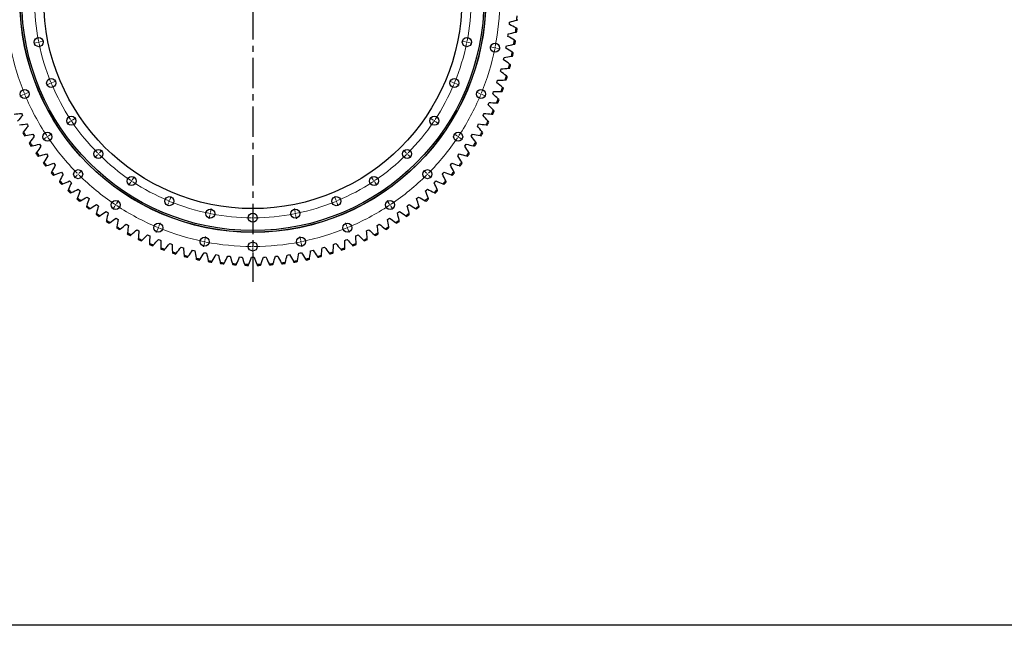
# Model space of a CAD drawing. Header units: millimetres. Extents: x 185 to 11179, y 22946 to 31910.
# Tile 2 of 16: x 2084 to 5682, y 22946 to 25159. Entities that reach past the tile are written whole.
import ezdxf

# ---------------------------------------------------------------- set-up
doc = ezdxf.new("R2010")
doc.units = ezdxf.units.MM
doc.header["$LTSCALE"] = 50
doc.linetypes.add('CENTER', pattern=[10.16, 6.35, -1.27, 1.27, -1.27])

msp = doc.modelspace()

# ---------------------------------------------------------------- linework, layer by layer
at = {"linetype": 'CENTER', "ltscale": 0.35}
msp.add_line((2936, 26264.5), (2936, 24201.2), dxfattribs=at)
at = {"color": 7, "linetype": 'Continuous', "lineweight": 25}
for p, q in [((3874, 25145.9), (3874.4, 25150.4)), ((3873.5, 25141.4), (3874, 25145.9)), ((3868.3, 25098.2), (3869, 25102.7)), ((3869, 25102.7), (3869.6, 25107.2)), ((3861.1, 25055.3), (3862, 25059.7)), ((3862, 25059.7), (3862.8, 25064.2)), ((3851.9, 25012.7), (3853, 25017.1)), ((3853, 25017.1), (3854, 25021.6)), ((3840.8, 24970.7), (3842.1, 24975)), ((3842.1, 24975), (3843.3, 24979.4)), ((3829.2, 24933.4), (3830.6, 24937.8)), ((3827.7, 24929.1), (3829.2, 24933.4)), ((3812.7, 24888.3), (3814.4, 24892.5)), ((3814.4, 24892.5), (3816, 24896.8)), ((3795.9, 24848.2), (3797.7, 24852.3)), ((3797.7, 24852.3), (3799.5, 24856.5)), ((2090.7, 24817), (2092.7, 24812.9)), ((2092.7, 24812.9), (2094.7, 24808.9)), ((3777.2, 24808.9), (3779.3, 24812.9)), ((3779.3, 24812.9), (3781.2, 24817)), ((2110.8, 24778.4), (2113, 24774.4)), ((2113, 24774.4), (2115.2, 24770.5)), ((3756.7, 24770.5), (3759, 24774.4)), ((3759, 24774.4), (3761.1, 24778.4)), ((2132.7, 24740.8), (2135, 24736.9)), ((2135, 24736.9), (2137.4, 24733)), ((3734.5, 24733), (3736.9, 24736.9)), ((3736.9, 24736.9), (3739.3, 24740.8)), ((2156.2, 24704.2), (2158.8, 24700.4)), ((2158.8, 24700.4), (2161.4, 24696.7)), ((3710.6, 24696.7), (3713.2, 24700.4)), ((3713.2, 24700.4), (3715.7, 24704.2)), ((2181.5, 24668.7), (2184.2, 24665.1)), ((2184.2, 24665.1), (2187, 24661.5)), ((3685, 24661.5), (3687.7, 24665.1)), ((3687.7, 24665.1), (3690.4, 24668.7)), ((2208.3, 24634.5), (2211.2, 24631)), ((2211.2, 24631), (2214.1, 24627.5)), ((3657.8, 24627.5), (3660.7, 24631)), ((3660.7, 24631), (3663.6, 24634.5)), ((2236.8, 24601.5), (2239.8, 24598.2)), ((2239.8, 24598.2), (2242.9, 24594.8)), ((3629.1, 24594.8), (3632.1, 24598.2)), ((3632.1, 24598.2), (3635.2, 24601.5)), ((2266.7, 24569.9), (2269.8, 24566.7)), ((2269.8, 24566.7), (2273.1, 24563.5)), ((2298, 24539.7), (2301.3, 24536.6)), ((3570.6, 24536.6), (3574, 24539.7)), ((3598.9, 24563.5), (3602.1, 24566.7)), ((3602.1, 24566.7), (3605.3, 24569.9)), ((2301.3, 24536.6), (2304.7, 24533.6)), ((2330.7, 24511), (2334.1, 24508.1)), ((2334.1, 24508.1), (2337.7, 24505.2)), ((3534.3, 24505.2), (3537.8, 24508.1)), ((3537.8, 24508.1), (3541.3, 24511)), ((3567.2, 24533.6), (3570.6, 24536.6)), ((2364.7, 24483.8), (2368.3, 24481)), ((2368.3, 24481), (2371.9, 24478.3)), ((3500, 24478.3), (3503.7, 24481)), ((3503.7, 24481), (3507.3, 24483.8)), ((2399.9, 24458.2), (2403.6, 24455.6)), ((2403.6, 24455.6), (2407.3, 24453.1)), ((2436.2, 24434.3), (2440, 24431.9)), ((2440, 24431.9), (2443.9, 24429.5)), ((3428, 24429.5), (3431.9, 24431.9)), ((3431.9, 24431.9), (3435.7, 24434.3)), ((3464.6, 24453.1), (3468.4, 24455.6)), ((3468.4, 24455.6), (3472.1, 24458.2)), ((2473.6, 24412.1), (2477.6, 24409.8)), ((2477.6, 24409.8), (2481.5, 24407.6)), ((3390.4, 24407.6), (3394.4, 24409.8)), ((3394.4, 24409.8), (3398.3, 24412.1)), ((2512, 24391.6), (2516.1, 24389.5)), ((2516.1, 24389.5), (2520.1, 24387.5)), ((2551.3, 24372.9), (2555.5, 24371)), ((2555.5, 24371), (2559.6, 24369.2)), ((3312.3, 24369.2), (3316.5, 24371)), ((3316.5, 24371), (3320.6, 24372.9)), ((3351.8, 24387.5), (3355.9, 24389.5)), ((3355.9, 24389.5), (3359.9, 24391.6)), ((2591.4, 24356.1), (2595.7, 24354.4)), ((2595.7, 24354.4), (2599.9, 24352.8)), ((2632.3, 24341.1), (2636.6, 24339.6)), ((2636.6, 24339.6), (2640.9, 24338.2)), ((2673.8, 24328), (2678.2, 24326.7)), ((2678.2, 24326.7), (2682.5, 24325.5)), ((3189.4, 24325.5), (3193.8, 24326.7)), ((3193.8, 24326.7), (3198.1, 24328)), ((3231, 24338.2), (3235.3, 24339.6)), ((3235.3, 24339.6), (3239.6, 24341.1)), ((3272, 24352.8), (3276.3, 24354.4)), ((3276.3, 24354.4), (3280.5, 24356.1)), ((2715.9, 24316.9), (2720.3, 24315.8)), ((2720.3, 24315.8), (2724.7, 24314.8)), ((2758.4, 24307.7), (2762.9, 24306.8)), ((2762.9, 24306.8), (2767.3, 24306)), ((2801.3, 24300.5), (2805.8, 24299.8)), ((2805.8, 24299.8), (2810.3, 24299.2)), ((2844.5, 24295.2), (2849, 24294.8)), ((2849, 24294.8), (2853.6, 24294.4)), ((2887.9, 24292), (2892.5, 24291.8)), ((2892.5, 24291.8), (2897, 24291.6)), ((2931.4, 24290.8), (2936, 24290.8)), ((2936, 24290.8), (2940.5, 24290.8)), ((2974.9, 24291.6), (2979.5, 24291.8)), ((2979.5, 24291.8), (2984, 24292)), ((3018.4, 24294.4), (3022.9, 24294.8)), ((3022.9, 24294.8), (3027.4, 24295.2)), ((3061.6, 24299.2), (3066.1, 24299.8)), ((3066.1, 24299.8), (3070.6, 24300.5)), ((3104.6, 24306), (3109.1, 24306.8)), ((3109.1, 24306.8), (3113.5, 24307.7)), ((3147.2, 24314.8), (3151.6, 24315.8)), ((3151.6, 24315.8), (3156.1, 24316.9))]:
    msp.add_line(p, q, dxfattribs=at)
at = {"color": 0, "linetype": 'Continuous', "lineweight": 18}
for p, q in [((2158.7, 25078.2), (2172.4, 25080.9)), ((3713.2, 25078.2), (3699.5, 25080.9)), ((2148.9, 25076.3), (2135.2, 25073.5)), ((2153.8, 25077.2), (2151.3, 25076.7)), ((2153.8, 25077.2), (2156.2, 25077.7)), ((3718.1, 25077.2), (3715.7, 25077.7)), ((3718.1, 25077.2), (3720.6, 25076.7)), ((3723, 25076.3), (3736.8, 25073.5)), ((3816.2, 25057.7), (3802.5, 25060.5)), ((3821.1, 25056.7), (3818.7, 25057.2)), ((3821.1, 25056.7), (3823.6, 25056.3)), ((3826, 25055.8), (3839.8, 25053)), ((2203.8, 24929.5), (2216.7, 24934.9)), ((3668.1, 24929.5), (3655.2, 24934.9)), ((2194.6, 24925.7), (2181.6, 24920.4)), ((2199.2, 24927.6), (2196.9, 24926.7)), ((2199.2, 24927.6), (2201.5, 24928.6)), ((3672.8, 24927.6), (3670.4, 24928.6)), ((3672.8, 24927.6), (3675.1, 24926.7)), ((3677.4, 24925.7), (3690.3, 24920.4)), ((2097.5, 24885.5), (2084.6, 24880.2)), ((2102.2, 24887.4), (2099.9, 24886.5)), ((2102.2, 24887.4), (2104.5, 24888.4)), ((2106.8, 24889.4), (2119.7, 24894.7)), ((3765.1, 24889.4), (3752.2, 24894.7)), ((3769.8, 24887.4), (3767.5, 24888.4)), ((3769.8, 24887.4), (3772.1, 24886.5)), ((3774.4, 24885.5), (3787.3, 24880.2)), ((2272.9, 24789.7), (2274.9, 24791.1)), ((2277, 24792.5), (2288.7, 24800.3)), ((3594.9, 24792.5), (3583.3, 24800.3)), ((3599.1, 24789.7), (3597, 24791.1)), ((2268.7, 24787), (2257.1, 24779.2)), ((2272.9, 24789.7), (2270.8, 24788.4)), ((3599.1, 24789.7), (3601.1, 24788.4)), ((3603.2, 24787), (3614.9, 24779.2)), ((2181.4, 24728.6), (2169.8, 24720.9)), ((2185.6, 24731.4), (2183.5, 24730)), ((2185.6, 24731.4), (2187.6, 24732.8)), ((2189.7, 24734.2), (2201.4, 24742)), ((3682.2, 24734.2), (3670.6, 24742)), ((3686.4, 24731.4), (3684.3, 24732.8)), ((3686.4, 24731.4), (3688.4, 24730)), ((3690.5, 24728.6), (3702.2, 24720.9)), ((2375.6, 24672.4), (2385.5, 24682.3)), ((3496.3, 24672.4), (3486.4, 24682.3)), ((2368.5, 24665.4), (2358.6, 24655.5)), ((2372, 24668.9), (2370.3, 24667.1)), ((2372, 24668.9), (2373.8, 24670.7)), ((3499.9, 24668.9), (3498.1, 24670.7)), ((3499.9, 24668.9), (3501.7, 24667.1)), ((3503.4, 24665.4), (3513.3, 24655.5)), ((2294.3, 24591.1), (2284.4, 24581.2)), ((2297.8, 24594.7), (2296, 24592.9)), ((2297.8, 24594.7), (2299.6, 24596.4)), ((2301.3, 24598.2), (2311.2, 24608.1)), ((2495.7, 24573.9), (2503.5, 24585.5)), ((3376.3, 24573.9), (3368.5, 24585.5)), ((3570.6, 24598.2), (3560.7, 24608.1)), ((3574.1, 24594.7), (3572.4, 24596.4)), ((3574.1, 24594.7), (3575.9, 24592.9)), ((3577.7, 24591.1), (3587.6, 24581.2)), ((2490.1, 24565.6), (2482.3, 24553.9)), ((2492.9, 24569.7), (2491.5, 24567.6)), ((2492.9, 24569.7), (2494.3, 24571.8)), ((3379, 24569.7), (3377.6, 24571.8)), ((3379, 24569.7), (3380.4, 24567.6)), ((3381.8, 24565.6), (3389.6, 24553.9)), ((2632.7, 24500.6), (2638, 24513.6)), ((3239.2, 24500.6), (3233.9, 24513.6)), ((2431.8, 24478.3), (2424, 24466.6)), ((2434.6, 24482.4), (2433.2, 24480.3)), ((2434.6, 24482.4), (2436, 24484.5)), ((2437.3, 24486.6), (2445.1, 24498.2)), ((2628.9, 24491.4), (2623.5, 24478.5)), ((2630.8, 24496), (2629.8, 24493.7)), ((2630.8, 24496), (2631.7, 24498.3)), ((2781.4, 24455.5), (2784.1, 24469.3)), ((3090.6, 24455.5), (3087.8, 24469.3)), ((3241.2, 24496), (3240.2, 24498.3)), ((3241.2, 24496), (3242.1, 24493.7)), ((3243.1, 24491.4), (3248.4, 24478.5)), ((3434.6, 24486.6), (3426.8, 24498.2)), ((3437.4, 24482.4), (3436, 24484.5)), ((3437.4, 24482.4), (3438.8, 24480.3)), ((3440.1, 24478.3), (3447.9, 24466.6)), ((2779.4, 24445.7), (2776.7, 24432)), ((2780.4, 24450.6), (2779.9, 24448.2)), ((2780.4, 24450.6), (2780.9, 24453.1)), ((2936, 24440.3), (2936, 24454.3)), ((2936, 24435.3), (2936, 24437.8)), ((2936, 24435.3), (2936, 24432.8)), ((3091.5, 24450.6), (3091.1, 24453.1)), ((3091.5, 24450.6), (3092, 24448.2)), ((3092.5, 24445.7), (3095.3, 24432)), ((2588.7, 24394.4), (2583.3, 24381.5)), ((2590.6, 24399), (2589.6, 24396.7)), ((2590.6, 24399), (2591.6, 24401.3)), ((2592.5, 24403.6), (2597.9, 24416.6)), ((2936, 24430.3), (2936, 24416.3)), ((3279.4, 24403.6), (3274.1, 24416.6)), ((3281.3, 24399), (3280.4, 24401.3)), ((3281.3, 24399), (3282.3, 24396.7)), ((3283.3, 24394.4), (3288.6, 24381.5)), ((2760.9, 24352.6), (2763.6, 24366.3)), ((3111.1, 24352.6), (3108.3, 24366.3)), ((2758.9, 24342.8), (2756.2, 24329)), ((2759.9, 24347.7), (2759.4, 24345.2)), ((2759.9, 24347.7), (2760.4, 24350.1)), ((2936, 24335.3), (2936, 24349.3)), ((2936, 24330.3), (2936, 24332.8)), ((2936, 24330.3), (2936, 24327.8)), ((2936, 24325.3), (2936, 24311.3)), ((3112, 24347.7), (3111.5, 24350.1)), ((3112, 24347.7), (3112.5, 24345.2)), ((3113, 24342.8), (3115.7, 24329))]:
    msp.add_line(p, q, dxfattribs=at)
msp.add_lwpolyline([(184.8, 31910.2), (11179.4, 31910.2), (11179.4, 22945.7), (184.8, 22945.7)], close=True)
at = {"color": 7, "linetype": 'Continuous', "lineweight": 25}
for centre, radius in [((2936, 25232.8), 851), ((2936, 25232.8), 850.5), ((2936, 25232.8), 844.5), ((2936, 25232.8), 764), ((2153.8, 25077.2), 16.5), ((3718.1, 25077.2), 16.5), ((3821.1, 25056.7), 16.5), ((2199.2, 24927.6), 16.5), ((3672.8, 24927.6), 16.5), ((2102.2, 24887.4), 16.5), ((3769.8, 24887.4), 16.5), ((2272.9, 24789.7), 16.5), ((3599.1, 24789.7), 16.5), ((2185.6, 24731.4), 16.5), ((3686.4, 24731.4), 16.5), ((2372, 24668.9), 16.5), ((3499.9, 24668.9), 16.5), ((2297.8, 24594.7), 16.5), ((3574.1, 24594.7), 16.5), ((2492.9, 24569.7), 16.5), ((3379, 24569.7), 16.5), ((2630.8, 24496), 16.5), ((3241.2, 24496), 16.5), ((2434.6, 24482.4), 16.5), ((2780.4, 24450.6), 16.5), ((3091.5, 24450.6), 16.5), ((3437.4, 24482.4), 16.5), ((2936, 24435.3), 16.5), ((2590.6, 24399), 16.5), ((3281.3, 24399), 16.5), ((2759.9, 24347.7), 16.5), ((3112, 24347.7), 16.5), ((2936, 24330.3), 16.5)]:
    msp.add_circle(centre, radius, dxfattribs=at)
at = {"color": 0, "linetype": 'Continuous', "lineweight": 18}
for radius, start, end in [(797.5, 180.3592, 190.8908), (797.5, 349.1092, 359.6408), (902.5, 349.0674, 359.6826), (797.5, 191.0704, 191.25), (797.5, 348.75, 348.9296), (902.5, 191.5674, 202.1826), (797.5, 191.25, 191.4296), (797.5, 191.6092, 202.1408), (797.5, 337.8592, 348.3908), (797.5, 348.5704, 348.75), (902.5, 337.8174, 348.4326), (902.5, 348.5913, 348.75), (902.5, 348.75, 348.9087), (797.5, 202.3204, 202.5), (797.5, 202.5, 202.6796), (797.5, 202.8592, 213.3908), (797.5, 326.6092, 337.1408), (797.5, 337.3204, 337.5), (797.5, 337.5, 337.6796), (902.5, 202.3413, 202.5), (902.5, 202.5, 202.6587), (902.5, 202.8174, 213.4326), (902.5, 326.5674, 337.1826), (902.5, 337.3413, 337.5), (902.5, 337.5, 337.6587), (797.5, 213.5704, 213.75), (797.5, 326.25, 326.4296), (797.5, 213.75, 213.9296), (797.5, 214.1092, 224.6408), (797.5, 315.3592, 325.8908), (797.5, 326.0704, 326.25), (902.5, 213.5913, 213.75), (902.5, 213.75, 213.9087), (902.5, 214.0674, 224.6826), (902.5, 315.3174, 325.9326), (902.5, 326.0913, 326.25), (902.5, 326.25, 326.4087), (797.5, 224.8204, 225), (797.5, 225, 225.1796), (797.5, 225.3592, 235.8908), (797.5, 304.1092, 314.6408), (797.5, 314.8204, 315), (797.5, 315, 315.1796), (902.5, 224.8413, 225), (902.5, 225, 225.1587), (902.5, 225.3174, 235.9326), (902.5, 304.0674, 314.6826), (902.5, 314.8413, 315), (902.5, 315, 315.1587), (797.5, 236.0704, 236.25), (797.5, 236.25, 236.4296), (797.5, 236.6092, 247.1408), (797.5, 292.8592, 303.3908), (797.5, 303.5704, 303.75), (797.5, 303.75, 303.9296), (902.5, 236.0913, 236.25), (902.5, 236.25, 236.4087), (902.5, 236.5674, 247.1826), (797.5, 247.3204, 247.5), (797.5, 247.5, 247.6796), (797.5, 247.8592, 258.3908), (797.5, 281.6092, 292.1408), (797.5, 292.3204, 292.5), (797.5, 292.5, 292.6796), (902.5, 292.8174, 303.4326), (902.5, 303.5913, 303.75), (902.5, 303.75, 303.9087), (797.5, 258.5704, 258.75), (797.5, 258.75, 258.9296), (797.5, 259.1092, 269.6408), (797.5, 269.8204, 270), (797.5, 270, 270.1796), (797.5, 270.3592, 280.8908), (797.5, 281.0704, 281.25), (797.5, 281.25, 281.4296), (902.5, 247.3413, 247.5), (902.5, 247.5, 247.6587), (902.5, 247.8174, 258.4326), (902.5, 281.5674, 292.1826), (902.5, 292.3413, 292.5), (902.5, 292.5, 292.6587), (902.5, 258.5913, 258.75), (902.5, 258.75, 258.9087), (902.5, 259.0674, 269.6826), (902.5, 269.8413, 270), (902.5, 270, 270.1587), (902.5, 270.3174, 280.9326), (902.5, 281.0913, 281.25), (902.5, 281.25, 281.4087)]:
    msp.add_arc((2936, 25232.8), radius, start, end, dxfattribs=at)
at = {"color": 7, "linetype": 'Continuous', "lineweight": 25}
for radius, start, end in [(967.6, 355.5691, 356.4898), (967.6, 352.922, 353.8427), (971.6, 353.0146, 353.7502), (967.6, 350.275, 351.1957), (971.6, 350.3675, 351.1031), (967.6, 347.6279, 348.5486), (971.6, 347.7205, 348.456), (967.6, 344.9808, 345.9016), (971.6, 345.0734, 345.809), (967.6, 342.3338, 343.2545), (971.6, 342.4264, 343.1619), (967.6, 339.6867, 340.6075), (971.6, 339.7793, 340.5149), (967.6, 337.0397, 337.9604), (971.6, 337.1323, 337.8678), (967.6, 334.3926, 335.3133), (971.6, 334.4852, 335.2207), (967.6, 331.7456, 332.6663), (971.6, 331.8381, 332.5737), (971.6, 210.0734, 210.809), (967.6, 209.9808, 210.9016), (967.6, 329.0985, 330.0192), (971.6, 329.1911, 329.9266), (971.6, 212.7205, 213.456), (967.6, 212.6279, 213.5486), (967.6, 326.4514, 327.3722), (971.6, 326.544, 327.2796), (971.6, 215.3675, 216.1031), (967.6, 215.275, 216.1957), (967.6, 323.8044, 324.7251), (971.6, 323.897, 324.6325), (971.6, 218.0146, 218.7502), (967.6, 217.922, 218.8427), (967.6, 321.1573, 322.078), (971.6, 321.2499, 321.9855), (971.6, 220.6617, 221.3972), (967.6, 220.5691, 221.4898), (967.6, 318.5103, 319.431), (971.6, 318.6028, 319.3384), (971.6, 223.3087, 224.0443), (967.6, 223.2161, 224.1369), (967.6, 225.8632, 226.7839), (967.6, 313.2161, 314.1369), (967.6, 315.8632, 316.7839), (971.6, 315.9558, 316.6913), (971.6, 225.9558, 226.6913), (971.6, 228.6028, 229.3384), (967.6, 228.5103, 229.431), (967.6, 310.5691, 311.4898), (971.6, 310.6617, 311.3972), (971.6, 313.3087, 314.0443), (971.6, 231.2499, 231.9855), (967.6, 231.1573, 232.078), (967.6, 307.922, 308.8427), (971.6, 308.0146, 308.7502), (971.6, 233.897, 234.6325), (967.6, 233.8044, 234.7251), (967.6, 305.275, 306.1957), (971.6, 305.3675, 306.1031), (971.6, 236.544, 237.2796), (967.6, 236.4514, 237.3722), (971.6, 239.1911, 239.9266), (967.6, 239.0985, 240.0192), (967.6, 299.9808, 300.9016), (971.6, 300.0734, 300.809), (967.6, 302.6279, 303.5486), (971.6, 302.7205, 303.456), (971.6, 241.8381, 242.5737), (967.6, 241.7456, 242.6663), (967.6, 244.3926, 245.3133), (967.6, 294.6867, 295.6075), (967.6, 297.3338, 298.2545), (971.6, 297.4264, 298.1619), (971.6, 244.4852, 245.2207), (971.6, 247.1323, 247.8678), (967.6, 247.0397, 247.9604), (967.6, 249.6867, 250.6075), (967.6, 289.3926, 290.3133), (967.6, 292.0397, 292.9604), (971.6, 292.1323, 292.8678), (971.6, 294.7793, 295.5149), (971.6, 249.7793, 250.5149), (967.6, 252.3338, 253.2545), (971.6, 252.4264, 253.1619), (967.6, 254.9808, 255.9016), (971.6, 255.0734, 255.809), (967.6, 257.6279, 258.5486), (967.6, 281.4514, 282.3722), (967.6, 284.0985, 285.0192), (971.6, 284.1911, 284.9266), (967.6, 286.7456, 287.6663), (971.6, 286.8381, 287.5737), (971.6, 289.4852, 290.2207), (971.6, 257.7205, 258.456), (967.6, 260.275, 261.1957), (971.6, 260.3675, 261.1031), (967.6, 262.922, 263.8427), (971.6, 263.0146, 263.7502), (967.6, 265.5691, 266.4898), (971.6, 265.6617, 266.3972), (967.6, 268.2161, 269.1369), (971.6, 268.3087, 269.0443), (967.6, 270.8632, 271.7839), (971.6, 270.9558, 271.6913), (967.6, 273.5103, 274.431), (971.6, 273.6028, 274.3384), (967.6, 276.1573, 277.078), (971.6, 276.2499, 276.9855), (967.6, 278.8044, 279.7251), (971.6, 278.897, 279.6325), (971.6, 281.544, 282.2796)]:
    msp.add_arc((2936, 25232.8), radius, start, end, dxfattribs=at)
for points in [[(3874.4, 25150.4), (3883.2, 25152.9), (3891.9, 25155.4), (3900.7, 25158.1)], [(3900.7, 25158.1), (3902, 25158.5), (3903.4, 25158.9), (3904.8, 25159.3)], [(3898, 25129), (3889.9, 25133.2), (3881.7, 25137.4), (3873.5, 25141.4)], [(3896.2, 25113.6), (3897.6, 25113.9), (3899, 25114.3), (3900.4, 25114.7)], [(3901.8, 25127), (3900.5, 25127.7), (3899.3, 25128.4), (3898, 25129)], [(3892.2, 25084.7), (3884.3, 25089.3), (3876.3, 25093.8), (3868.3, 25098.2)], [(3869.6, 25107.2), (3878.5, 25109.2), (3887.3, 25111.3), (3896.2, 25113.6)], [(3895.9, 25082.6), (3894.6, 25083.3), (3893.4, 25084), (3892.2, 25084.7)], [(3884.3, 25040.7), (3876.6, 25045.7), (3868.9, 25050.5), (3861.1, 25055.3)], [(3862.8, 25064.2), (3871.8, 25065.8), (3880.7, 25067.5), (3889.7, 25069.4)], [(3889.7, 25069.4), (3891.1, 25069.7), (3892.5, 25069.9), (3893.9, 25070.2)], [(3874.4, 24997.1), (3867, 25002.4), (3859.5, 25007.6), (3851.9, 25012.7)], [(3854, 25021.6), (3863, 25022.8), (3872.1, 25024.1), (3881.1, 25025.5)], [(3881.1, 25025.5), (3882.5, 25025.7), (3883.9, 25025.9), (3885.3, 25026.2)], [(3887.9, 25038.4), (3886.7, 25039.2), (3885.5, 25039.9), (3884.3, 25040.7)], [(3862.5, 24954), (3855.3, 24959.7), (3848.1, 24965.2), (3840.8, 24970.7)], [(3843.3, 24979.4), (3852.4, 24980.2), (3861.4, 24981.1), (3870.5, 24982.1)], [(3870.5, 24982.1), (3871.9, 24982.2), (3873.4, 24982.4), (3874.8, 24982.5)], [(3877.9, 24994.6), (3876.8, 24995.5), (3875.6, 24996.3), (3874.4, 24997.1)], [(3830.6, 24937.8), (3839.7, 24938.1), (3848.8, 24938.6), (3857.9, 24939.2)], [(3857.9, 24939.2), (3859.4, 24939.3), (3860.8, 24939.4), (3862.2, 24939.5)], [(3865.9, 24951.4), (3864.8, 24952.3), (3863.7, 24953.1), (3862.5, 24954)], [(3848.7, 24911.5), (3841.7, 24917.5), (3834.8, 24923.4), (3827.7, 24929.1)], [(3851.9, 24908.7), (3850.8, 24909.7), (3849.8, 24910.6), (3848.7, 24911.5)], [(3832.9, 24869.7), (3826.2, 24876), (3819.5, 24882.2), (3812.7, 24888.3)], [(3816, 24896.8), (3825.1, 24896.7), (3834.3, 24896.7), (3843.4, 24896.9)], [(3836, 24866.8), (3834.9, 24867.8), (3833.9, 24868.7), (3832.9, 24869.7)], [(3843.4, 24896.9), (3844.8, 24896.9), (3846.3, 24897), (3847.7, 24897)], [(3815.1, 24828.7), (3808.8, 24835.3), (3802.4, 24841.8), (3795.9, 24848.2)], [(3799.5, 24856.5), (3808.7, 24856), (3817.8, 24855.6), (3826.9, 24855.4)], [(3818.1, 24825.6), (3817.1, 24826.6), (3816.1, 24827.7), (3815.1, 24828.7)], [(3826.9, 24855.4), (3828.3, 24855.3), (3829.8, 24855.3), (3831.2, 24855.2)], [(2063.4, 24814.6), (2072.5, 24815.3), (2081.6, 24816.1), (2090.7, 24817)], [(2094.7, 24808.9), (2088.5, 24802.2), (2082.4, 24795.4), (2076.4, 24788.5)], [(3795.5, 24788.5), (3789.5, 24795.4), (3783.4, 24802.2), (3777.2, 24808.9)], [(3781.2, 24817), (3790.3, 24816.1), (3799.4, 24815.3), (3808.5, 24814.6)], [(3808.5, 24814.6), (3810, 24814.5), (3811.4, 24814.4), (3812.8, 24814.3)], [(2083.7, 24774.8), (2092.7, 24775.9), (2101.8, 24777.1), (2110.8, 24778.4)], [(2115.2, 24770.5), (2109.3, 24763.5), (2103.5, 24756.4), (2097.8, 24749.3)], [(3774.1, 24749.3), (3768.4, 24756.4), (3762.6, 24763.5), (3756.7, 24770.5)], [(3761.1, 24778.4), (3770.2, 24777.1), (3779.2, 24775.9), (3788.3, 24774.8)], [(3788.3, 24774.8), (3789.7, 24774.6), (3791.1, 24774.4), (3792.5, 24774.3)], [(3798.4, 24785.3), (3797.4, 24786.4), (3796.5, 24787.4), (3795.5, 24788.5)], [(2097.8, 24749.3), (2096.9, 24748.2), (2096, 24747.1), (2095.2, 24745.9)], [(2101.5, 24735.2), (2102.9, 24735.4), (2104.3, 24735.7), (2105.7, 24735.9)], [(2105.7, 24735.9), (2114.7, 24737.4), (2123.7, 24739), (2132.7, 24740.8)], [(2137.4, 24733), (2131.9, 24725.8), (2126.4, 24718.5), (2121.1, 24711.1)], [(3750.9, 24711.1), (3745.5, 24718.5), (3740, 24725.8), (3734.5, 24733)], [(3739.3, 24740.8), (3748.2, 24739), (3757.2, 24737.4), (3766.2, 24735.9)], [(3766.2, 24735.9), (3767.6, 24735.7), (3769, 24735.4), (3770.5, 24735.2)], [(3776.8, 24745.9), (3775.9, 24747.1), (3775, 24748.2), (3774.1, 24749.3)], [(2121.1, 24711.1), (2120.2, 24709.9), (2119.4, 24708.8), (2118.5, 24707.6)], [(2125.4, 24697.2), (2126.8, 24697.5), (2128.2, 24697.8), (2129.6, 24698.1)], [(2129.6, 24698.1), (2138.5, 24700), (2147.4, 24702), (2156.2, 24704.2)], [(2161.4, 24696.7), (2156.2, 24689.2), (2151.1, 24681.6), (2146, 24674)], [(3725.9, 24674), (3720.9, 24681.6), (3715.8, 24689.2), (3710.6, 24696.7)], [(3715.7, 24704.2), (3724.6, 24702), (3733.5, 24700), (3742.4, 24698.1)], [(3742.4, 24698.1), (3743.8, 24697.8), (3745.2, 24697.5), (3746.6, 24697.2)], [(3753.4, 24707.6), (3752.6, 24708.8), (3751.7, 24709.9), (3750.9, 24711.1)], [(2146, 24674), (2145.2, 24672.8), (2144.5, 24671.6), (2143.7, 24670.4)], [(2151, 24660.3), (2152.3, 24660.7), (2153.7, 24661), (2155.1, 24661.4)], [(2155.1, 24661.4), (2163.9, 24663.7), (2172.7, 24666.2), (2181.5, 24668.7)], [(2187, 24661.5), (2182.1, 24653.8), (2177.3, 24646), (2172.7, 24638.1)], [(3699.3, 24638.1), (3694.6, 24646), (3689.8, 24653.8), (3685, 24661.5)], [(3690.4, 24668.7), (3699.2, 24666.2), (3708, 24663.7), (3716.8, 24661.4)], [(3716.8, 24661.4), (3718.2, 24661), (3719.6, 24660.7), (3721, 24660.3)], [(3728.3, 24670.4), (3727.5, 24671.6), (3726.7, 24672.8), (3725.9, 24674)], [(2172.7, 24638.1), (2171.9, 24636.9), (2171.2, 24635.7), (2170.5, 24634.4)], [(2178.2, 24624.7), (2179.6, 24625.1), (2181, 24625.5), (2182.3, 24626)], [(2182.3, 24626), (2191, 24628.7), (2199.7, 24631.5), (2208.3, 24634.5)], [(2214.1, 24627.5), (2209.7, 24619.6), (2205.3, 24611.6), (2201, 24603.5)], [(3671, 24603.5), (3666.7, 24611.6), (3662.3, 24619.6), (3657.8, 24627.5)], [(3663.6, 24634.5), (3672.2, 24631.5), (3680.9, 24628.7), (3689.6, 24626)], [(3689.6, 24626), (3691, 24625.5), (3692.3, 24625.1), (3693.7, 24624.7)], [(3701.4, 24634.4), (3700.7, 24635.7), (3700, 24636.9), (3699.3, 24638.1)], [(2201, 24603.5), (2200.3, 24602.3), (2199.6, 24601), (2198.9, 24599.7)], [(2207.1, 24590.3), (2208.5, 24590.8), (2209.8, 24591.3), (2211.2, 24591.8)], [(2211.2, 24591.8), (2219.7, 24594.9), (2228.3, 24598.2), (2236.8, 24601.5)], [(2242.9, 24594.8), (2238.7, 24586.7), (2234.7, 24578.5), (2230.8, 24570.2)], [(3641.1, 24570.2), (3637.2, 24578.5), (3633.2, 24586.7), (3629.1, 24594.8)], [(3635.2, 24601.5), (3643.7, 24598.2), (3652.2, 24594.9), (3660.8, 24591.8)], [(3660.8, 24591.8), (3662.1, 24591.3), (3663.5, 24590.8), (3664.8, 24590.3)], [(3673, 24599.7), (3672.3, 24601), (3671.7, 24602.3), (3671, 24603.5)], [(2230.8, 24570.2), (2230.2, 24569), (2229.6, 24567.7), (2229, 24566.4)], [(2237.6, 24557.3), (2238.9, 24557.9), (2240.2, 24558.4), (2241.5, 24559)], [(2241.5, 24559), (2250, 24562.5), (2258.3, 24566.2), (2266.7, 24569.9)], [(2262.2, 24538.4), (2261.6, 24537.1), (2261, 24535.7), (2260.5, 24534.4)], [(2273.1, 24563.5), (2269.3, 24555.2), (2265.7, 24546.8), (2262.2, 24538.4)], [(2273.4, 24527.7), (2281.6, 24531.6), (2289.8, 24535.6), (2298, 24539.7)], [(3574, 24539.7), (3582.1, 24535.6), (3590.3, 24531.6), (3598.5, 24527.7)], [(3609.8, 24538.4), (3606.2, 24546.8), (3602.6, 24555.2), (3598.9, 24563.5)], [(3605.3, 24569.9), (3613.6, 24566.2), (3622, 24562.5), (3630.4, 24559)], [(3611.4, 24534.4), (3610.9, 24535.7), (3610.3, 24537.1), (3609.8, 24538.4)], [(3630.4, 24559), (3631.7, 24558.4), (3633, 24557.9), (3634.4, 24557.3)], [(3643, 24566.4), (3642.4, 24567.7), (3641.7, 24569), (3641.1, 24570.2)], [(2269.5, 24525.8), (2270.8, 24526.4), (2272.1, 24527), (2273.4, 24527.7)], [(2294.9, 24508), (2294.5, 24506.7), (2294, 24505.3), (2293.5, 24504)], [(2304.7, 24533.6), (2301.3, 24525.1), (2298.1, 24516.6), (2294.9, 24508)], [(2306.7, 24497.8), (2314.7, 24502.1), (2322.7, 24506.5), (2330.7, 24511)], [(2337.7, 24505.2), (2334.7, 24496.6), (2331.8, 24487.9), (2329.1, 24479.2)], [(3542.8, 24479.2), (3540.1, 24487.9), (3537.2, 24496.6), (3534.3, 24505.2)], [(3541.3, 24511), (3549.2, 24506.5), (3557.2, 24502.1), (3565.3, 24497.8)], [(3577, 24508), (3573.8, 24516.6), (3570.6, 24525.1), (3567.2, 24533.6)], [(3578.5, 24504), (3578, 24505.3), (3577.5, 24506.7), (3577, 24508)], [(3598.5, 24527.7), (3599.8, 24527), (3601.1, 24526.4), (3602.4, 24525.8)], [(2302.9, 24495.8), (2304.1, 24496.5), (2305.4, 24497.1), (2306.7, 24497.8)], [(2329.1, 24479.2), (2328.7, 24477.8), (2328.2, 24476.4), (2327.8, 24475.1)], [(2337.6, 24467.3), (2338.8, 24468.1), (2340.1, 24468.8), (2341.3, 24469.5)], [(2341.3, 24469.5), (2349.1, 24474.2), (2356.9, 24479), (2364.7, 24483.8)], [(2371.9, 24478.3), (2369.3, 24469.6), (2366.9, 24460.8), (2364.6, 24452)], [(3507.4, 24452), (3505, 24460.8), (3502.6, 24469.6), (3500, 24478.3)], [(3507.3, 24483.8), (3515, 24479), (3522.8, 24474.2), (3530.6, 24469.5)], [(3530.6, 24469.5), (3531.9, 24468.8), (3533.1, 24468.1), (3534.3, 24467.3)], [(3544.1, 24475.1), (3543.7, 24476.4), (3543.3, 24477.8), (3542.8, 24479.2)], [(3565.3, 24497.8), (3566.5, 24497.1), (3567.8, 24496.5), (3569.1, 24495.8)], [(2364.6, 24452), (2364.2, 24450.6), (2363.8, 24449.2), (2363.5, 24447.8)], [(2373.6, 24440.5), (2374.8, 24441.3), (2376, 24442.1), (2377.2, 24442.9)], [(2377.2, 24442.9), (2384.8, 24447.9), (2392.4, 24453), (2399.9, 24458.2)], [(2407.3, 24453.1), (2405.2, 24444.2), (2403.2, 24435.3), (2401.2, 24426.4)], [(2414.3, 24417.9), (2421.6, 24423.3), (2429, 24428.7), (2436.2, 24434.3)], [(3435.7, 24434.3), (3443, 24428.7), (3450.3, 24423.3), (3457.7, 24417.9)], [(3470.7, 24426.4), (3468.8, 24435.3), (3466.7, 24444.2), (3464.6, 24453.1)], [(3472.1, 24458.2), (3479.6, 24453), (3487.1, 24447.9), (3494.8, 24442.9)], [(3494.8, 24442.9), (3496, 24442.1), (3497.1, 24441.3), (3498.3, 24440.5)], [(3508.5, 24447.8), (3508.1, 24449.2), (3507.7, 24450.6), (3507.4, 24452)], [(2401.2, 24426.4), (2400.9, 24425), (2400.6, 24423.6), (2400.3, 24422.2)], [(2410.8, 24415.4), (2411.9, 24416.2), (2413.1, 24417.1), (2414.3, 24417.9)], [(2439, 24402.6), (2438.8, 24401.2), (2438.6, 24399.7), (2438.3, 24398.3)], [(2443.9, 24429.5), (2442.2, 24420.5), (2440.6, 24411.6), (2439, 24402.6)], [(2449.1, 24392), (2450.2, 24392.9), (2451.3, 24393.8), (2452.4, 24394.7)], [(2452.4, 24394.7), (2459.6, 24400.4), (2466.6, 24406.2), (2473.6, 24412.1)], [(2481.5, 24407.6), (2480.2, 24398.6), (2479, 24389.6), (2477.9, 24380.5)], [(3394, 24380.5), (3392.9, 24389.6), (3391.7, 24398.6), (3390.4, 24407.6)], [(3398.3, 24412.1), (3405.3, 24406.2), (3412.4, 24400.4), (3419.5, 24394.7)], [(3419.5, 24394.7), (3420.6, 24393.8), (3421.7, 24392.9), (3422.8, 24392)], [(3432.9, 24402.6), (3431.4, 24411.6), (3429.7, 24420.5), (3428, 24429.5)], [(3433.6, 24398.3), (3433.4, 24399.7), (3433.1, 24401.2), (3432.9, 24402.6)], [(3457.7, 24417.9), (3458.8, 24417.1), (3460, 24416.2), (3461.2, 24415.4)], [(3471.6, 24422.2), (3471.3, 24423.6), (3471, 24425), (3470.7, 24426.4)], [(2477.9, 24380.5), (2477.7, 24379.1), (2477.6, 24377.7), (2477.4, 24376.2)], [(2488.4, 24370.4), (2489.5, 24371.4), (2490.6, 24372.3), (2491.7, 24373.3)], [(2491.7, 24373.3), (2498.5, 24379.3), (2505.3, 24385.4), (2512, 24391.6)], [(2517.8, 24360.3), (2517.7, 24358.8), (2517.6, 24357.4), (2517.5, 24356)], [(2520.1, 24387.5), (2519.2, 24378.5), (2518.4, 24369.4), (2517.8, 24360.3)], [(2531.8, 24353.6), (2538.4, 24360), (2544.9, 24366.4), (2551.3, 24372.9)], [(2559.6, 24369.2), (2559.1, 24360.1), (2558.8, 24351), (2558.5, 24341.9)], [(3313.4, 24341.9), (3313.2, 24351), (3312.8, 24360.1), (3312.3, 24369.2)], [(3320.6, 24372.9), (3327, 24366.4), (3333.5, 24360), (3340.1, 24353.6)], [(3354.2, 24360.3), (3353.5, 24369.4), (3352.7, 24378.5), (3351.8, 24387.5)], [(3354.5, 24356), (3354.4, 24357.4), (3354.3, 24358.8), (3354.2, 24360.3)], [(3359.9, 24391.6), (3366.6, 24385.4), (3373.4, 24379.3), (3380.3, 24373.3)], [(3380.3, 24373.3), (3381.3, 24372.3), (3382.4, 24371.4), (3383.5, 24370.4)], [(3394.5, 24376.2), (3394.4, 24377.7), (3394.2, 24379.1), (3394, 24380.5)], [(2528.7, 24350.7), (2529.8, 24351.7), (2530.8, 24352.7), (2531.8, 24353.6)], [(2558.5, 24341.9), (2558.5, 24340.4), (2558.4, 24339), (2558.4, 24337.6)], [(2569.9, 24332.8), (2570.9, 24333.8), (2571.9, 24334.9), (2572.9, 24335.9)], [(2572.9, 24335.9), (2579.1, 24342.6), (2585.3, 24349.3), (2591.4, 24356.1)], [(2599.9, 24352.8), (2599.8, 24343.6), (2599.9, 24334.5), (2600.1, 24325.4)], [(2600.1, 24325.4), (2600.1, 24324), (2600.1, 24322.5), (2600.1, 24321.1)], [(2614.7, 24320.1), (2620.6, 24327), (2626.5, 24334), (2632.3, 24341.1)], [(2640.9, 24338.2), (2641.3, 24329.1), (2641.7, 24320), (2642.3, 24310.8)], [(2657.2, 24306.2), (2662.8, 24313.4), (2668.4, 24320.7), (2673.8, 24328)], [(2682.5, 24325.5), (2683.3, 24316.4), (2684.2, 24307.3), (2685.2, 24298.3)], [(3186.7, 24298.3), (3187.7, 24307.3), (3188.6, 24316.4), (3189.4, 24325.5)], [(3198.1, 24328), (3203.6, 24320.7), (3209.1, 24313.4), (3214.8, 24306.2)], [(3229.6, 24310.8), (3230.2, 24320), (3230.7, 24329.1), (3231, 24338.2)], [(3239.6, 24341.1), (3245.4, 24334), (3251.3, 24327), (3257.2, 24320.1)], [(3271.8, 24321.1), (3271.8, 24322.5), (3271.8, 24324), (3271.9, 24325.4)], [(3271.9, 24325.4), (3272, 24334.5), (3272.1, 24343.6), (3272, 24352.8)], [(3280.5, 24356.1), (3286.6, 24349.3), (3292.8, 24342.6), (3299.1, 24335.9)], [(3299.1, 24335.9), (3300, 24334.9), (3301, 24333.8), (3302, 24332.8)], [(3313.5, 24337.6), (3313.5, 24339), (3313.5, 24340.4), (3313.4, 24341.9)], [(3340.1, 24353.6), (3341.1, 24352.7), (3342.2, 24351.7), (3343.2, 24350.7)], [(2611.9, 24316.9), (2612.8, 24317.9), (2613.8, 24319), (2614.7, 24320.1)], [(2642.3, 24310.8), (2642.4, 24309.4), (2642.5, 24308), (2642.6, 24306.6)], [(2654.5, 24302.9), (2655.4, 24304), (2656.3, 24305.1), (2657.2, 24306.2)], [(2685.2, 24298.3), (2685.4, 24296.8), (2685.5, 24295.4), (2685.7, 24294)], [(2697.8, 24290.9), (2698.6, 24292), (2699.4, 24293.2), (2700.3, 24294.4)], [(2700.3, 24294.4), (2705.6, 24301.8), (2710.8, 24309.3), (2715.9, 24316.9)], [(2724.7, 24314.8), (2725.9, 24305.7), (2727.2, 24296.7), (2728.6, 24287.7)], [(2728.6, 24287.7), (2728.9, 24286.3), (2729.1, 24284.9), (2729.3, 24283.4)], [(2743.9, 24284.5), (2748.8, 24292.2), (2753.7, 24299.9), (2758.4, 24307.7)], [(2767.3, 24306), (2769, 24297), (2770.7, 24288.1), (2772.5, 24279.1)], [(2787.9, 24276.6), (2792.4, 24284.5), (2796.9, 24292.5), (2801.3, 24300.5)], [(2810.3, 24299.2), (2812.3, 24290.3), (2814.5, 24281.4), (2816.7, 24272.6)], [(2832.2, 24270.8), (2836.4, 24278.9), (2840.5, 24287), (2844.5, 24295.2)], [(2853.6, 24294.4), (2856, 24285.6), (2858.6, 24276.8), (2861.2, 24268.1)], [(2876.7, 24267), (2880.6, 24275.3), (2884.3, 24283.6), (2887.9, 24292)], [(2897, 24291.6), (2899.8, 24282.9), (2902.8, 24274.3), (2905.8, 24265.7)], [(2921.4, 24265.3), (2924.8, 24273.8), (2928.2, 24282.3), (2931.4, 24290.8)], [(2940.5, 24290.8), (2943.7, 24282.3), (2947.1, 24273.8), (2950.5, 24265.3)], [(2966.1, 24265.7), (2969.1, 24274.3), (2972.1, 24282.9), (2974.9, 24291.6)], [(2984, 24292), (2987.6, 24283.6), (2991.4, 24275.3), (2995.2, 24267)], [(3010.7, 24268.1), (3013.4, 24276.8), (3015.9, 24285.6), (3018.4, 24294.4)], [(3027.4, 24295.2), (3031.4, 24287), (3035.5, 24278.9), (3039.7, 24270.8)], [(3055.2, 24272.6), (3057.4, 24281.4), (3059.6, 24290.3), (3061.6, 24299.2)], [(3070.6, 24300.5), (3075, 24292.5), (3079.5, 24284.5), (3084.1, 24276.6)], [(3099.4, 24279.1), (3101.2, 24288.1), (3103, 24297), (3104.6, 24306)], [(3113.5, 24307.7), (3118.3, 24299.9), (3123.1, 24292.2), (3128.1, 24284.5)], [(3142.6, 24283.4), (3142.8, 24284.9), (3143.1, 24286.3), (3143.3, 24287.7)], [(3143.3, 24287.7), (3144.7, 24296.7), (3146, 24305.7), (3147.2, 24314.8)], [(3156.1, 24316.9), (3161.2, 24309.3), (3166.4, 24301.8), (3171.7, 24294.4)], [(3171.7, 24294.4), (3172.5, 24293.2), (3173.3, 24292), (3174.2, 24290.9)], [(3186.2, 24294), (3186.4, 24295.4), (3186.6, 24296.8), (3186.7, 24298.3)], [(3214.8, 24306.2), (3215.6, 24305.1), (3216.5, 24304), (3217.4, 24302.9)], [(3229.3, 24306.6), (3229.4, 24308), (3229.5, 24309.4), (3229.6, 24310.8)], [(3257.2, 24320.1), (3258.2, 24319), (3259.1, 24317.9), (3260.1, 24316.9)], [(2741.5, 24280.9), (2742.3, 24282.1), (2743.1, 24283.3), (2743.9, 24284.5)], [(2772.5, 24279.1), (2772.8, 24277.7), (2773.1, 24276.3), (2773.4, 24274.9)], [(2785.7, 24272.9), (2786.4, 24274.1), (2787.1, 24275.4), (2787.9, 24276.6)], [(2816.7, 24272.6), (2817.1, 24271.2), (2817.4, 24269.8), (2817.8, 24268.4)], [(2830.2, 24267), (2830.9, 24268.3), (2831.5, 24269.5), (2832.2, 24270.8)], [(2861.2, 24268.1), (2861.6, 24266.7), (2862, 24265.4), (2862.5, 24264)], [(2874.9, 24263.1), (2875.5, 24264.4), (2876.1, 24265.7), (2876.7, 24267)], [(2905.8, 24265.7), (2906.3, 24264.3), (2906.8, 24263), (2907.3, 24261.6)], [(2919.8, 24261.4), (2920.3, 24262.7), (2920.8, 24264), (2921.4, 24265.3)], [(2950.5, 24265.3), (2951.1, 24264), (2951.6, 24262.7), (2952.2, 24261.4)], [(2964.6, 24261.6), (2965.1, 24263), (2965.6, 24264.3), (2966.1, 24265.7)], [(2995.2, 24267), (2995.8, 24265.7), (2996.4, 24264.4), (2997, 24263.1)], [(3009.5, 24264), (3009.9, 24265.4), (3010.3, 24266.7), (3010.7, 24268.1)], [(3039.7, 24270.8), (3040.4, 24269.5), (3041.1, 24268.3), (3041.7, 24267)], [(3054.1, 24268.4), (3054.5, 24269.8), (3054.8, 24271.2), (3055.2, 24272.6)], [(3084.1, 24276.6), (3084.8, 24275.4), (3085.5, 24274.1), (3086.2, 24272.9)], [(3098.5, 24274.9), (3098.8, 24276.3), (3099.1, 24277.7), (3099.4, 24279.1)], [(3128.1, 24284.5), (3128.8, 24283.3), (3129.6, 24282.1), (3130.4, 24280.9)]]:
    msp.add_open_spline(points, degree=3, dxfattribs=at)

doc.saveas('drawing.dxf')
